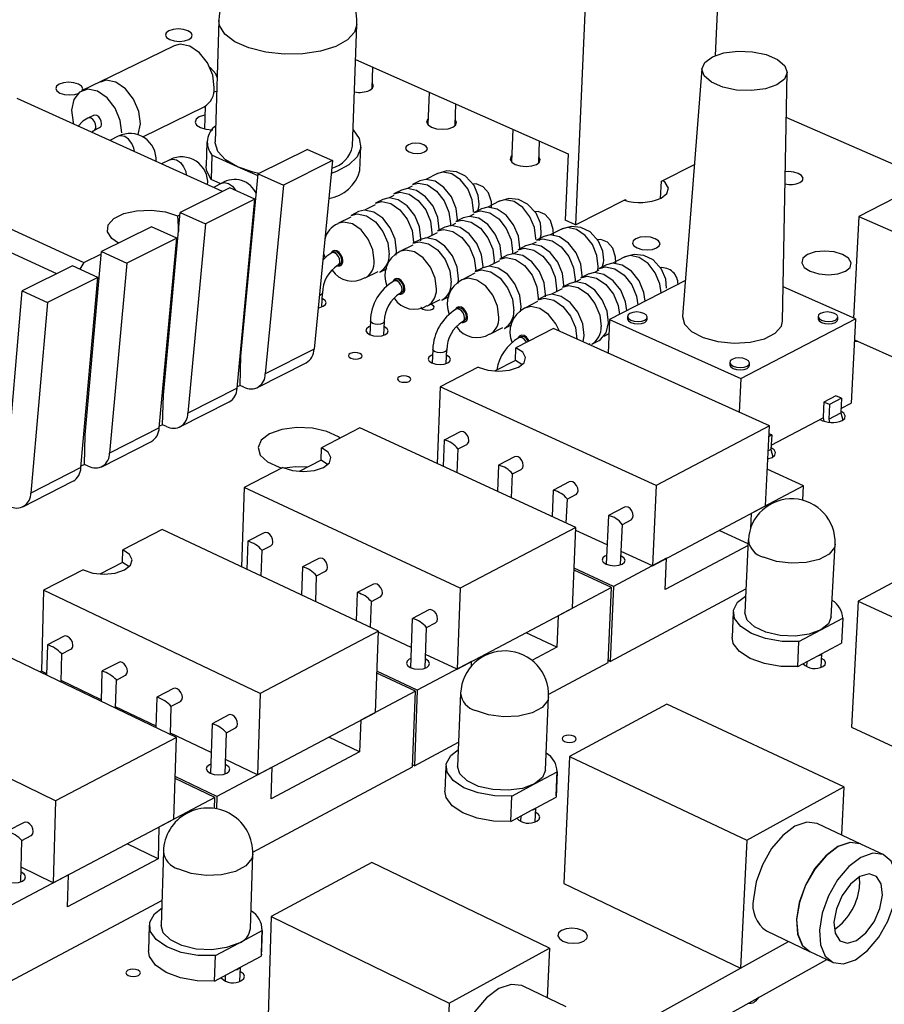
# Model space of a CAD drawing. Extents: x 0 to 201, y 0 to 148.
# Tile 11 of 13: x 153 to 179, y 104 to 133. Entities that reach past the tile are written whole.
import ezdxf

# ---------------------------------------------------------------- set-up
doc = ezdxf.new("R2010")
doc.units = 0
doc.layers.get('0').update_dxf_attribs({"linetype": 'CONTINUOUS'})

msp = doc.modelspace()

# ---------------------------------------------------------------- linework, layer by layer
at = {"color": 7, "linetype": 'CONTINUOUS'}
for p, q in [((173.887, 132.188), (174.086, 136.402)), ((170.035, 134.396), (169.725, 127.145)), ((159.111, 133.231), (159.002, 129.613)), ((163.089, 129.487), (163.216, 133.106)), ((157.78, 132.478), (155.54, 131.386)), ((163.179, 132.064), (169.502, 129.263)), ((163.668, 131.196), (163.691, 131.837)), ((173.485, 131.792), (172.909, 124.414)), ((175.881, 124.277), (176.018, 131.679)), ((155.622, 131.425), (155.028, 131.136)), ((165.365, 131.096), (165.329, 130.127)), ((159.222, 128.139), (153.112, 130.903)), ((166.138, 130.098), (166.163, 130.742)), ((156.849, 129.762), (158.67, 130.658)), ((158.7, 130.674), (158.68, 130.001)), ((184.138, 130.481), (178.154, 127.393)), ((155.384, 130.404), (155.213, 130.32)), ((180.252, 128.476), (175.993, 130.335)), ((155.392, 129.954), (155.563, 130.038)), ((167.855, 129.993), (167.815, 129.022)), ((156.12, 129.78), (155.868, 129.656)), ((158.756, 129.619), (158.735, 128.899)), ((168.628, 128.991), (168.655, 129.639)), ((161.745, 129.392), (160.284, 128.666)), ((161.745, 129.392), (162.493, 129.057)), ((163.309, 128.758), (163.334, 129.478)), ((169.502, 129.263), (169.418, 127.282)), ((157.657, 129.084), (157.406, 128.96)), ((158.906, 129.217), (158.885, 128.496)), ((159.67, 128.873), (158.906, 129.217)), ((162.493, 129.057), (161.032, 128.329)), ((162.493, 129.057), (161.945, 123.445)), ((148.914, 128.861), (155.093, 126.024)), ((160.277, 128.599), (159.67, 128.873)), ((159.768, 123.241), (160.284, 128.666)), ((160.284, 128.666), (161.032, 128.329)), ((165.612, 128.67), (165.271, 128.499)), ((172.278, 128.443), (173.263, 128.943)), ((159.167, 128.368), (158.885, 128.496)), ((159.202, 128.385), (158.951, 128.261)), ((165.088, 128.453), (164.869, 128.343)), ((172.255, 127.933), (172.278, 128.443)), ((154.291, 125.689), (148.526, 128.342)), ((159.437, 128.245), (157.963, 127.513)), ((160.185, 127.907), (159.437, 128.245)), ((161.032, 128.329), (160.493, 122.707)), ((164.541, 128.178), (164.321, 128.068)), ((164.86, 128.292), (164.723, 128.224)), ((160.185, 127.907), (158.711, 127.172)), ((159.651, 122.279), (160.185, 127.907)), ((163.992, 127.903), (163.773, 127.793)), ((164.312, 128.018), (164.175, 127.949)), ((167.453, 127.845), (167.112, 127.673)), ((169.725, 127.145), (171.206, 127.898)), ((171.206, 127.898), (171.205, 127.868)), ((157.461, 122.073), (157.963, 127.513)), ((157.963, 127.513), (158.711, 127.172)), ((163.266, 127.539), (163.045, 127.428)), ((163.764, 127.743), (163.448, 127.584)), ((166.928, 127.626), (166.71, 127.516)), ((157.885, 127.412), (157.957, 127.447)), ((157.885, 127.412), (157.911, 126.949)), ((163.036, 127.378), (162.651, 127.184)), ((166.154, 127.189), (166.018, 127.12)), ((166.382, 127.35), (166.163, 127.24)), ((166.701, 127.466), (166.566, 127.397)), ((169.725, 127.145), (169.418, 127.282)), ((178.154, 127.393), (177.996, 124.372)), ((178.154, 127.393), (185.859, 124.004)), ((157.108, 127.088), (155.622, 126.35)), ((157.857, 126.747), (157.108, 127.088)), ((158.711, 127.172), (158.186, 121.535)), ((165.605, 126.912), (165.291, 126.753)), ((165.451, 126.907), (165.445, 126.831)), ((165.834, 127.074), (165.614, 126.963)), ((165.998, 127.183), (165.992, 127.107)), ((169.305, 127.016), (168.965, 126.843)), ((157.857, 126.747), (156.371, 126.007)), ((157.338, 121.104), (157.857, 126.747)), ((165.107, 126.707), (164.887, 126.596)), ((164.903, 126.63), (164.901, 126.603)), ((168.553, 126.634), (168.419, 126.565)), ((168.781, 126.795), (168.562, 126.684)), ((155.135, 120.895), (155.622, 126.35)), ((155.622, 126.35), (156.371, 126.007)), ((162.523, 126.336), (162.468, 126.309)), ((164.878, 126.545), (164.493, 126.35)), ((167.847, 126.353), (167.839, 126.271)), ((168.006, 126.356), (167.871, 126.287)), ((168.234, 126.518), (168.015, 126.406)), ((155.093, 126.024), (154.975, 125.823)), ((155.093, 126.024), (155.616, 126.284)), ((167.458, 126.077), (167.145, 125.918)), ((167.3, 126.075), (167.293, 125.993)), ((167.686, 126.239), (167.467, 126.128)), ((171.168, 126.181), (170.83, 126.008)), ((154.76, 125.922), (153.261, 125.177)), ((155.509, 125.577), (154.76, 125.922)), ((156.371, 126.007), (155.861, 120.354)), ((162.653, 125.941), (162.708, 125.969)), ((163.466, 125.567), (163.851, 125.761)), ((163.897, 125.738), (164.117, 125.85)), ((166.96, 125.87), (166.74, 125.758)), ((166.752, 125.797), (166.75, 125.763)), ((170.417, 125.797), (170.283, 125.728)), ((170.644, 125.959), (170.426, 125.847)), ((155.509, 125.577), (154.01, 124.831)), ((155.005, 119.919), (155.509, 125.577)), ((159.957, 125.503), (159.983, 125.504)), ((164.368, 125.5), (164.313, 125.472)), ((166.731, 125.707), (166.346, 125.512)), ((169.707, 125.518), (169.699, 125.429)), ((169.87, 125.517), (169.736, 125.448)), ((170.098, 125.68), (169.879, 125.568)), ((172.993, 125.488), (170.737, 124.327)), ((152.788, 119.707), (153.261, 125.177)), ((153.261, 125.177), (154.01, 124.831)), ((157.754, 125.247), (157.72, 125.26)), ((169.322, 125.236), (169.01, 125.077)), ((169.16, 125.239), (169.152, 125.149)), ((169.55, 125.4), (169.331, 125.287)), ((178.052, 124.347), (175.9, 125.304)), ((157.694, 124.968), (157.73, 124.986)), ((162.176, 124.703), (162.19, 125.115)), ((164.5, 125.104), (164.555, 125.132)), ((165.315, 124.73), (165.7, 124.926)), ((165.746, 124.903), (165.966, 125.015)), ((168.596, 124.865), (168.21, 124.668)), ((168.824, 125.028), (168.604, 124.916)), ((168.613, 124.959), (168.61, 124.914)), ((154.01, 124.831), (153.515, 119.162)), ((159.871, 124.595), (159.896, 124.584)), ((166.224, 124.659), (166.169, 124.631)), ((163.621, 124.289), (163.606, 123.875)), ((164.02, 123.861), (164.035, 124.275)), ((166.358, 124.262), (166.413, 124.29)), ((170.737, 124.327), (170.693, 123.325)), ((170.737, 124.327), (174.644, 122.569)), ((171.27, 124.423), (171.266, 124.349)), ((171.852, 124.324), (171.856, 124.398)), ((174.644, 122.569), (178.052, 124.347)), ((176.94, 124.425), (176.937, 124.351)), ((177.523, 124.323), (177.527, 124.396)), ((178.052, 124.347), (177.92, 121.84)), ((167.175, 123.889), (167.56, 124.086)), ((167.607, 124.063), (167.826, 124.176)), ((169.069, 124.058), (167.949, 123.483)), ((175.489, 121.158), (169.069, 124.058)), ((157.581, 123.741), (157.617, 123.759)), ((168.092, 123.813), (168.037, 123.785)), ((170.204, 123.592), (170.423, 123.705)), ((170.57, 123.827), (170.705, 123.897)), ((178.019, 123.726), (183.115, 121.455)), ((161.945, 123.445), (160.493, 122.707)), ((165.476, 123.445), (165.46, 123.03)), ((165.875, 123.014), (165.891, 123.43)), ((167.934, 123.112), (167.949, 123.483)), ((170.108, 123.589), (170.157, 123.615)), ((159.768, 123.241), (159.741, 123.227)), ((159.741, 122.367), (159.768, 123.241)), ((167.934, 123.112), (167.308, 122.79)), ((168.128, 122.986), (167.934, 123.112)), ((160.256, 122.301), (161.708, 123.039)), ((166.825, 122.905), (165.695, 122.325)), ((174.312, 123.056), (174.309, 122.982)), ((174.898, 122.955), (174.902, 123.028)), ((155.241, 122.563), (155.286, 122.585)), ((174.644, 122.569), (174.595, 121.562)), ((159.651, 122.279), (158.186, 121.535)), ((159.741, 122.367), (159.655, 122.324)), ((159.855, 122.314), (159.741, 122.367)), ((165.695, 122.325), (165.607, 120.039)), ((172.12, 119.388), (165.695, 122.325)), ((157.461, 122.073), (157.425, 122.055)), ((157.436, 121.196), (157.461, 122.073)), ((177.467, 122.06), (177.109, 121.871)), ((177.637, 121.984), (177.278, 121.795)), ((177.637, 121.984), (177.467, 122.06)), ((177.637, 121.984), (177.615, 121.554)), ((157.951, 121.129), (159.415, 121.873)), ((177.102, 121.679), (177.088, 121.402)), ((177.109, 121.871), (177.099, 121.681)), ((177.102, 121.679), (177.099, 121.681)), ((177.278, 121.795), (177.109, 121.871)), ((177.278, 121.795), (177.256, 121.365)), ((177.621, 121.683), (177.92, 121.84)), ((175.544, 120.589), (177.088, 121.402)), ((177.088, 121.402), (177.115, 121.299)), ((177.256, 121.365), (177.615, 121.554)), ((177.256, 121.365), (177.283, 121.264)), ((177.615, 121.554), (177.674, 121.333)), ((157.338, 121.104), (155.861, 120.354)), ((157.436, 121.196), (157.342, 121.149)), ((157.551, 121.143), (157.436, 121.196)), ((163.308, 121.099), (162.164, 120.512)), ((169.736, 118.136), (163.308, 121.099)), ((175.489, 121.158), (172.12, 119.388)), ((175.371, 118.778), (175.489, 121.158)), ((155.135, 120.895), (155.09, 120.872)), ((155.112, 120.016), (155.135, 120.895)), ((166.289, 120.987), (165.814, 120.741)), ((175.474, 120.846), (175.559, 120.891)), ((175.559, 120.891), (175.478, 120.928)), ((175.559, 120.891), (175.537, 120.46)), ((155.627, 119.947), (157.103, 120.698)), ((162.151, 120.138), (162.164, 120.512)), ((165.811, 120.737), (165.781, 119.959)), ((166.2, 119.766), (166.227, 120.48)), ((166.227, 120.477), (166.485, 120.61)), ((175.537, 120.46), (175.452, 120.415)), ((175.537, 120.46), (175.597, 120.238)), ((167.909, 120.243), (167.434, 119.996)), ((155.005, 119.919), (153.515, 119.162)), ((155.112, 120.016), (155.009, 119.964)), ((155.227, 119.962), (155.112, 120.016)), ((161.014, 119.922), (159.861, 119.329)), ((162.151, 120.138), (161.501, 119.804)), ((162.342, 120.012), (162.151, 120.138)), ((167.432, 119.992), (167.4, 119.213)), ((167.849, 119.731), (168.106, 119.865)), ((176.509, 119.381), (175.425, 119.873)), ((167.819, 119.02), (167.849, 119.734)), ((153.282, 118.755), (154.771, 119.512)), ((159.861, 119.329), (159.785, 116.963)), ((166.293, 116.327), (159.861, 119.329)), ((169.538, 119.495), (169.063, 119.247)), ((172.12, 119.388), (172.01, 116.998)), ((176.509, 119.381), (174.953, 118.556)), ((176.487, 118.947), (176.509, 119.381)), ((169.061, 119.243), (169.028, 118.463)), ((169.448, 118.269), (169.479, 118.985)), ((169.478, 118.982), (169.736, 119.117)), ((171.175, 118.743), (170.701, 118.494)), ((172.01, 116.998), (175.371, 118.778)), ((170.699, 118.49), (170.635, 117.046)), ((174.953, 118.556), (174.931, 118.116)), ((169.736, 118.136), (166.293, 116.327)), ((169.632, 115.738), (169.736, 118.136)), ((171.063, 117.025), (171.117, 118.232)), ((171.117, 118.229), (171.375, 118.365)), ((157.421, 118.076), (156.252, 117.476)), ((163.857, 115.048), (157.421, 118.076)), ((160.462, 117.976), (159.976, 117.726)), ((170.66, 117.62), (169.732, 118.048)), ((174.859, 117.652), (173.993, 118.048)), ((159.974, 117.722), (159.947, 116.887)), ((160.396, 117.459), (160.66, 117.595)), ((174.856, 117.602), (172.39, 116.291)), ((174.864, 117.765), (174.758, 115.604)), ((177.333, 115.476), (177.445, 117.637)), ((156.241, 117.099), (156.252, 117.476)), ((160.371, 116.688), (160.396, 117.461)), ((172.01, 116.998), (171.081, 117.426)), ((180.929, 117.449), (178.128, 115.942)), ((156.241, 117.099), (155.567, 116.752)), ((156.43, 116.972), (156.241, 117.099)), ((161.596, 116.961), (161.568, 116.125)), ((162.084, 117.216), (161.599, 116.964)), ((172.433, 117.221), (170.852, 116.384)), ((172.39, 116.291), (172.433, 117.221)), ((155.078, 116.872), (153.898, 116.267)), ((161.993, 115.925), (162.019, 116.7)), ((162.019, 116.697), (162.283, 116.835)), ((170.796, 116.354), (169.681, 116.87)), ((170.852, 116.384), (169.684, 116.925)), ((163.714, 116.452), (163.23, 116.199)), ((170.796, 116.354), (169.206, 115.512)), ((170.696, 114.121), (170.796, 116.354)), ((170.852, 116.384), (170.753, 114.152)), ((153.898, 116.267), (153.838, 113.858)), ((160.337, 113.199), (153.898, 116.267)), ((163.227, 116.195), (163.197, 115.358)), ((163.651, 115.932), (163.915, 116.07)), ((166.293, 116.327), (166.198, 113.919)), ((170.753, 114.152), (174.793, 116.308)), ((163.623, 115.158), (163.651, 115.934)), ((178.128, 115.942), (177.929, 112.198)), ((178.128, 115.942), (183.394, 113.529)), ((165.354, 115.684), (164.87, 115.429)), ((166.198, 113.919), (169.632, 115.738)), ((169.206, 115.512), (169.166, 114.578)), ((174.415, 115.62), (174.379, 114.877)), ((164.867, 115.426), (164.812, 113.967)), ((165.292, 115.162), (165.556, 115.301)), ((177.024, 115.091), (177.675, 115.441)), ((177.675, 115.441), (177.636, 114.698)), ((157.846, 111.891), (151.405, 114.986)), ((154.507, 114.9), (154.011, 114.644)), ((163.857, 115.048), (160.337, 113.199)), ((163.768, 112.632), (163.857, 115.048)), ((164.835, 114.561), (163.856, 115.022)), ((165.245, 113.949), (165.292, 115.164)), ((169.166, 114.578), (168.25, 115.006)), ((176.371, 114.74), (177.024, 115.091)), ((154.009, 114.641), (153.987, 113.746)), ((176.333, 113.995), (176.371, 114.74)), ((177.04, 114.377), (177.636, 114.698)), ((154.416, 113.539), (154.437, 114.377)), ((154.437, 114.375), (154.707, 114.515)), ((166.198, 113.919), (165.261, 114.36)), ((169.166, 114.578), (168.422, 114.183)), ((176.333, 113.995), (176.93, 114.318)), ((176.93, 114.318), (177.04, 114.377)), ((177.027, 113.976), (177.048, 114.381)), ((156.131, 114.123), (155.635, 113.866)), ((166.63, 114.148), (165.015, 113.292)), ((166.625, 114.014), (166.63, 114.148)), ((168.924, 113.175), (170.696, 114.121)), ((170.753, 114.152), (170.699, 114.177)), ((176.606, 114.143), (176.598, 113.998)), ((153.838, 113.858), (153.797, 113.837)), ((153.988, 113.786), (153.838, 113.858)), ((155.633, 113.863), (155.609, 112.966)), ((156.062, 113.597), (156.332, 113.737)), ((164.957, 113.262), (163.811, 113.803)), ((165.015, 113.292), (163.813, 113.86)), ((155.61, 113.007), (154.417, 113.58)), ((156.039, 112.759), (156.062, 113.599)), ((154.248, 110), (147.804, 113.137)), ((157.763, 113.342), (157.267, 113.083)), ((160.337, 113.199), (160.258, 110.773)), ((164.957, 113.262), (163.332, 112.401)), ((164.872, 111.013), (164.957, 113.262)), ((165.015, 113.292), (164.93, 111.044)), ((166.303, 113.206), (166.216, 111.021)), ((157.265, 113.08), (157.24, 112.182)), ((157.695, 112.814), (157.965, 112.955)), ((168.83, 110.914), (168.923, 113.099)), ((172.435, 112.88), (169.542, 111.325)), ((177.709, 110.414), (172.435, 112.88)), ((157.241, 112.223), (156.04, 112.8)), ((157.671, 111.975), (157.695, 112.816)), ((159.404, 112.557), (158.909, 112.297)), ((160.258, 110.773), (163.768, 112.632)), ((158.907, 112.294), (158.862, 110.82)), ((163.332, 112.401), (163.298, 111.461)), ((158.881, 111.435), (157.672, 112.016)), ((159.299, 110.805), (159.338, 112.029)), ((159.338, 112.027), (159.608, 112.17)), ((177.929, 112.198), (183.17, 109.763)), ((157.846, 111.891), (154.248, 110)), ((157.774, 109.457), (157.846, 111.891)), ((163.298, 111.461), (162.382, 111.898)), ((164.93, 111.044), (166.245, 111.746)), ((163.298, 111.461), (160.669, 110.063)), ((160.258, 110.773), (159.313, 111.227)), ((169.542, 111.325), (169.378, 107.54)), ((169.542, 111.325), (174.82, 108.832)), ((160.7, 111.007), (159.049, 110.132)), ((160.121, 108.477), (164.872, 111.013)), ((160.669, 110.063), (160.7, 111.007)), ((164.93, 111.044), (164.874, 111.07)), ((165.868, 111.035), (165.839, 110.284)), ((168.504, 110.505), (169.176, 110.866)), ((169.176, 110.866), (169.144, 110.115)), ((169.146, 110.148), (169.179, 110.899)), ((158.99, 110.101), (157.81, 110.67)), ((159.049, 110.132), (157.812, 110.729)), ((167.83, 110.142), (168.504, 110.505)), ((174.82, 108.832), (177.709, 110.414)), ((177.709, 110.414), (177.634, 108.986)), ((154.248, 110), (154.186, 107.557)), ((158.99, 110.101), (157.328, 109.221)), ((158.979, 109.772), (158.99, 110.101)), ((159.049, 110.132), (159.037, 109.763)), ((167.799, 109.39), (167.83, 110.142)), ((168.529, 109.783), (169.144, 110.115)), ((169.146, 110.148), (169.144, 110.115)), ((167.799, 109.39), (168.416, 109.722)), ((168.416, 109.722), (168.529, 109.783)), ((168.521, 109.378), (168.538, 109.789)), ((153.321, 109.36), (152.816, 109.094)), ((154.186, 107.557), (157.774, 109.457)), ((168.092, 109.548), (168.085, 109.396)), ((178.208, 108.716), (176.927, 109.318)), ((157.328, 109.221), (157.301, 108.274)), ((153.221, 107.59), (153.251, 108.824)), ((153.251, 108.823), (153.528, 108.968)), ((174.82, 108.832), (174.631, 105.025)), ((157.301, 108.274), (156.383, 108.72)), ((157.46, 108.496), (157.395, 106.288)), ((178.891, 108.395), (178.215, 108.713)), ((157.301, 108.274), (154.612, 106.845)), ((160.049, 106.204), (160.121, 108.413)), ((163.661, 108.162), (160.672, 106.554)), ((168.946, 105.613), (163.661, 108.162)), ((154.186, 107.557), (153.231, 108.025)), ((154.637, 107.796), (152.949, 106.901)), ((154.612, 106.845), (154.637, 107.796)), ((178.177, 107.511), (178.167, 107.737)), ((169.378, 107.54), (174.631, 105.025)), ((152.894, 104.62), (157.417, 107.033)), ((160.672, 106.554), (160.545, 102.728)), ((160.672, 106.554), (165.96, 103.977)), ((157.041, 106.298), (157.019, 105.539)), ((159.704, 105.768), (160.399, 106.141)), ((160.399, 106.141), (160.374, 105.382)), ((160.378, 105.433), (160.403, 106.192)), ((175.408, 106.128), (176.686, 105.519)), ((174.631, 105.025), (176.06, 105.818)), ((159.008, 105.393), (159.704, 105.768)), ((165.96, 103.977), (168.946, 105.613)), ((168.946, 105.613), (168.883, 104.139)), ((176.693, 105.516), (177.367, 105.195)), ((158.984, 104.633), (159.008, 105.393)), ((159.738, 105.039), (160.374, 105.382)), ((160.378, 105.433), (160.374, 105.382)), ((170.177, 101.367), (177.195, 105.277)), ((158.984, 104.633), (159.621, 104.976)), ((159.621, 104.976), (159.738, 105.039)), ((159.736, 104.629), (159.75, 105.046)), ((170.533, 102.752), (174.631, 105.025)), ((159.299, 104.802), (159.294, 104.644)), ((169.447, 103.865), (168.163, 104.488)), ((165.96, 103.977), (165.808, 100.13))]:
    msp.add_line(p, q, dxfattribs=at)
at = {"color": 8, "linetype": 'CONTINUOUS'}
for p, q in [((160.164, 127.405), (160.137, 127.397)), ((162.137, 125.052), (162.101, 125.038))]:
    msp.add_line(p, q, dxfattribs=at)
for points in [[(163.216, 133.106), (163.15, 132.884), (162.937, 132.649), (162.592, 132.453), (162.14, 132.31), (161.614, 132.231), (161.055, 132.222), (160.505, 132.284), (160.003, 132.412), (159.589, 132.596), (159.292, 132.823), (159.134, 133.076), (159.111, 133.231)], [(156.71, 129.838), (156.776, 130.153), (156.728, 130.523), (156.573, 130.888), (156.335, 131.193), (156.05, 131.39), (155.762, 131.451), (155.587, 131.39)], [(158.955, 131.108), (159.004, 131.114), (159.047, 131.126)], [(155.452, 130.069), (155.443, 130.143), (155.412, 130.216), (155.364, 130.277), (155.307, 130.317), (155.249, 130.329), (155.213, 130.32)], [(156.602, 129.324), (156.584, 129.424), (156.522, 129.571), (156.426, 129.694), (156.311, 129.774), (156.194, 129.798), (156.12, 129.78)], [(157.657, 129.084), (157.733, 129.103), (157.85, 129.078), (157.965, 128.998), (158.061, 128.875), (158.124, 128.728), (158.141, 128.627)], [(166.688, 127.521), (166.691, 127.563), (166.651, 127.89), (166.515, 128.213), (166.302, 128.483), (166.046, 128.659), (165.786, 128.714), (165.612, 128.67)], [(159.202, 128.385), (159.279, 128.405), (159.396, 128.379), (159.512, 128.299), (159.609, 128.175), (159.615, 128.164)], [(168.538, 126.711), (168.539, 126.735), (168.5, 127.063), (168.364, 127.387), (168.15, 127.658), (167.893, 127.835), (167.63, 127.89), (167.453, 127.845)], [(163.732, 126.069), (163.692, 126.397), (163.554, 126.722), (163.341, 126.994), (163.085, 127.172), (162.824, 127.228), (162.649, 127.183)], [(170.385, 125.78), (170.399, 125.902), (170.36, 126.231), (170.223, 126.556), (170.009, 126.828), (169.75, 127.006), (169.486, 127.061), (169.305, 127.016)], [(162.8, 126.069), (162.789, 126.159), (162.751, 126.247), (162.693, 126.321), (162.623, 126.37), (162.552, 126.385), (162.491, 126.365), (162.449, 126.313)], [(162.714, 126.055), (162.705, 126.13), (162.673, 126.204), (162.625, 126.265), (162.567, 126.306), (162.508, 126.319), (162.468, 126.309)], [(165.582, 125.232), (165.542, 125.561), (165.404, 125.887), (165.19, 126.16), (164.932, 126.338), (164.67, 126.395), (164.489, 126.349)], [(172.271, 125.117), (172.232, 125.394), (172.095, 125.72), (171.879, 125.993), (171.619, 126.171), (171.353, 126.228), (171.168, 126.181)], [(164.647, 125.232), (164.636, 125.322), (164.598, 125.411), (164.54, 125.485), (164.469, 125.534), (164.398, 125.549), (164.336, 125.529), (164.294, 125.478)], [(164.561, 125.218), (164.551, 125.293), (164.52, 125.367), (164.471, 125.429), (164.413, 125.47), (164.353, 125.483), (164.313, 125.472)], [(167.443, 124.39), (167.403, 124.72), (167.265, 125.047), (167.05, 125.321), (166.791, 125.5), (166.527, 125.557), (166.343, 125.51)], [(162.19, 125.115), (162.178, 125.084), (162.137, 125.052)], [(166.505, 124.39), (166.494, 124.48), (166.456, 124.569), (166.398, 124.644), (166.327, 124.693), (166.255, 124.709), (166.193, 124.689), (166.15, 124.637)], [(166.418, 124.376), (166.409, 124.451), (166.378, 124.525), (166.329, 124.588), (166.27, 124.628), (166.21, 124.641), (166.169, 124.631)], [(169.242, 123.98), (169.138, 124.202), (168.922, 124.477), (168.661, 124.656), (168.395, 124.714), (168.208, 124.666)], [(163.982, 124.212), (163.917, 124.19), (163.839, 124.183), (163.759, 124.19), (163.689, 124.212), (163.641, 124.244), (163.621, 124.282), (163.621, 124.289)], [(164.035, 124.275), (164.023, 124.244), (163.982, 124.212)], [(168.345, 123.686), (168.326, 123.723), (168.267, 123.798), (168.196, 123.847), (168.123, 123.863), (168.061, 123.843), (168.017, 123.79)], [(168.264, 123.645), (168.247, 123.678), (168.198, 123.741), (168.139, 123.782), (168.079, 123.795), (168.036, 123.784)], [(165.838, 123.367), (165.774, 123.345), (165.695, 123.337), (165.615, 123.345), (165.545, 123.367), (165.496, 123.399), (165.476, 123.437), (165.476, 123.445)], [(165.891, 123.429), (165.879, 123.399), (165.838, 123.367)], [(177.445, 117.637), (177.424, 117.539), (177.267, 117.339), (176.975, 117.183), (176.584, 117.09), (176.14, 117.071), (175.699, 117.128), (175.313, 117.255)], [(168.923, 113.099), (168.898, 112.985), (168.732, 112.779), (168.43, 112.618), (168.03, 112.522), (167.579, 112.502), (167.132, 112.561), (166.743, 112.692)], [(160.121, 108.413), (160.091, 108.282), (159.916, 108.069), (159.604, 107.902), (159.194, 107.803), (158.735, 107.782), (158.283, 107.843), (157.892, 107.978)]]:
    msp.add_lwpolyline(points, dxfattribs=at)
at = {"color": 7, "linetype": 'CONTINUOUS'}
for points in [[(158.216, 132.66), (158.297, 132.72), (158.32, 132.791), (158.283, 132.862), (158.19, 132.923), (158.057, 132.963), (157.903, 132.977), (157.751, 132.963), (157.625, 132.923), (157.544, 132.862), (157.52, 132.791), (157.558, 132.72), (157.65, 132.66), (157.784, 132.619), (157.938, 132.605), (158.09, 132.619), (158.216, 132.66)], [(158.973, 131.232), (158.927, 131.601), (158.773, 131.965), (158.535, 132.268), (158.25, 132.464), (157.962, 132.524), (157.78, 132.478)], [(173.793, 132.146), (174.134, 132.263), (174.548, 132.316), (174.987, 132.298), (175.398, 132.212), (175.731, 132.067), (175.947, 131.881), (176.018, 131.677), (175.937, 131.479), (175.712, 131.311), (175.371, 131.192), (174.955, 131.139), (174.514, 131.157), (174.102, 131.244), (173.768, 131.39), (173.554, 131.576), (173.484, 131.78), (173.567, 131.978), (173.793, 132.146)], [(159.06, 131.53), (159.024, 131.638), (158.864, 131.815), (158.829, 131.829)], [(155.046, 131.144), (155.06, 131.202), (155.024, 131.274), (154.931, 131.335), (154.798, 131.376), (154.642, 131.39), (154.49, 131.376), (154.363, 131.335), (154.28, 131.274), (154.256, 131.202), (154.292, 131.13), (154.384, 131.069), (154.518, 131.028), (154.674, 131.013), (154.827, 131.028), (154.926, 131.057)], [(163.599, 131.149), (163.687, 131.216), (163.711, 131.295), (163.674, 131.368)], [(156.223, 129.882), (156.176, 130.252), (156.021, 130.618), (155.783, 130.923), (155.498, 131.121), (155.209, 131.181), (154.961, 131.095), (154.792, 130.877), (154.726, 130.558), (154.774, 130.189), (154.787, 130.145)], [(155.624, 130.153), (155.614, 130.227), (155.583, 130.3), (155.536, 130.361), (155.479, 130.401), (155.421, 130.413), (155.384, 130.404)], [(158.692, 130.414), (158.682, 130.412), (158.53, 130.363), (158.432, 130.289), (158.403, 130.202), (158.449, 130.115), (158.561, 130.041), (158.723, 129.991), (158.91, 129.974), (158.931, 129.974)], [(155.213, 130.32), (155.065, 130.228), (154.923, 130.083)], [(165.335, 130.3), (165.316, 130.279), (165.292, 130.199), (165.336, 130.119), (165.441, 130.051), (165.59, 130.006), (165.763, 129.99), (165.931, 130.006), (166.069, 130.051)], [(166.069, 130.051), (166.157, 130.119), (166.181, 130.199), (166.145, 130.271)], [(155.32, 129.904), (155.37, 129.942), (155.392, 129.954)], [(163.106, 129.97), (163.288, 129.714), (163.331, 129.44), (163.227, 129.174), (162.982, 128.931), (162.611, 128.728), (162.456, 128.67)], [(159.67, 128.873), (159.312, 129.082), (159.084, 129.326), (159.001, 129.587), (159.002, 129.613)], [(165.233, 129.314), (165.297, 129.363), (165.315, 129.422), (165.283, 129.48), (165.207, 129.53), (165.098, 129.563), (164.972, 129.574), (164.85, 129.563), (164.749, 129.53), (164.684, 129.48), (164.667, 129.422), (164.698, 129.363), (164.774, 129.314), (164.884, 129.28), (165.009, 129.269), (165.132, 129.28), (165.233, 129.314)], [(167.822, 129.197), (167.802, 129.174), (167.779, 129.094), (167.823, 129.013), (167.929, 128.945), (168.08, 128.899), (168.253, 128.883), (168.422, 128.899), (168.56, 128.945)], [(168.56, 128.945), (168.648, 129.013), (168.671, 129.094), (168.635, 129.166)], [(158.885, 128.496), (158.748, 128.766), (158.735, 128.899)], [(160.3, 128.674), (160.13, 128.714), (159.67, 128.873)], [(166.856, 127.758), (166.83, 128.019), (166.703, 128.319), (166.45, 128.589), (166.179, 128.721), (165.896, 128.749), (165.625, 128.676), (165.608, 128.663)], [(176.396, 128.402), (176.474, 128.464), (176.493, 128.538), (176.45, 128.611), (176.351, 128.674), (176.213, 128.715), (176.055, 128.73), (175.964, 128.725)], [(164.869, 128.343), (165.051, 128.389), (165.323, 128.331), (165.591, 128.147), (165.813, 127.864), (165.956, 127.526), (165.998, 127.183)], [(166.215, 127.266), (166.216, 127.294), (166.175, 127.636), (166.032, 127.974), (165.809, 128.257), (165.542, 128.441), (165.269, 128.498), (165.088, 128.453)], [(167.225, 127.658), (167.218, 127.834), (167.134, 128.102), (166.976, 128.28), (166.77, 128.361), (166.67, 128.354)], [(172.266, 127.939), (172.44, 128.076), (172.484, 128.239), (172.392, 128.401), (172.316, 128.462)], [(164.321, 128.068), (164.503, 128.114), (164.776, 128.056), (165.043, 127.872), (165.266, 127.588), (165.409, 127.25), (165.451, 126.907)], [(165.668, 126.99), (165.67, 127.018), (165.628, 127.36), (165.485, 127.699), (165.262, 127.982), (164.995, 128.166), (164.722, 128.224), (164.541, 128.178)], [(163.773, 127.793), (163.955, 127.839), (164.227, 127.781), (164.495, 127.596), (164.717, 127.312), (164.861, 126.973), (164.903, 126.63)], [(165.117, 126.672), (165.122, 126.741), (165.08, 127.084), (164.937, 127.423), (164.714, 127.706), (164.447, 127.891), (164.174, 127.949), (163.992, 127.903)], [(168.704, 126.93), (168.677, 127.193), (168.551, 127.493), (168.298, 127.764), (168.026, 127.897), (167.741, 127.926), (167.469, 127.853), (167.449, 127.838)], [(156.129, 126.602), (155.928, 126.74), (155.798, 126.94), (155.819, 127.146), (155.986, 127.332), (156.28, 127.478), (156.665, 127.565), (157.095, 127.583), (157.519, 127.53), (157.885, 127.412)], [(164.382, 126.246), (164.396, 126.375), (164.354, 126.718), (164.21, 127.057), (163.988, 127.341), (163.72, 127.526), (163.447, 127.584), (163.266, 127.539)], [(166.71, 127.516), (166.895, 127.563), (167.17, 127.505), (167.439, 127.32), (167.662, 127.036), (167.805, 126.696), (167.847, 126.353)], [(166.819, 127.571), (166.848, 127.668), (166.856, 127.758)], [(168.063, 126.431), (168.065, 126.464), (168.024, 126.807), (167.881, 127.146), (167.657, 127.43), (167.388, 127.615), (167.114, 127.673), (166.928, 127.626)], [(169.068, 126.833), (169.062, 127.01), (168.978, 127.279), (168.821, 127.456), (168.615, 127.538), (168.515, 127.531)], [(163.045, 127.428), (163.227, 127.474), (163.499, 127.416), (163.767, 127.23), (163.99, 126.946), (164.134, 126.607), (164.176, 126.264)], [(166.163, 127.24), (166.348, 127.287), (166.622, 127.228), (166.892, 127.043), (167.115, 126.759), (167.258, 126.419), (167.3, 126.075)], [(167.517, 126.153), (167.519, 126.187), (167.477, 126.53), (167.334, 126.87), (167.111, 127.154), (166.841, 127.339), (166.567, 127.397), (166.382, 127.35)], [(165.614, 126.963), (165.8, 127.01), (166.074, 126.951), (166.343, 126.765), (166.567, 126.481), (166.71, 126.141), (166.752, 125.797)], [(166.969, 125.871), (166.971, 125.908), (166.93, 126.252), (166.786, 126.592), (166.563, 126.876), (166.293, 127.062), (166.019, 127.121), (165.834, 127.074)], [(168.646, 126.677), (168.696, 126.843), (168.704, 126.93)], [(170.563, 126.097), (170.537, 126.361), (170.41, 126.662), (170.158, 126.934), (169.884, 127.068), (169.598, 127.098), (169.325, 127.025), (169.302, 127.008)], [(164.887, 126.596), (165.073, 126.642), (165.347, 126.584), (165.616, 126.398), (165.84, 126.112), (165.984, 125.772), (166.026, 125.428)], [(166.229, 125.402), (166.245, 125.54), (166.204, 125.883), (166.06, 126.224), (165.836, 126.509), (165.567, 126.695), (165.293, 126.754), (165.107, 126.707)], [(168.562, 126.684), (168.751, 126.732), (169.027, 126.673), (169.298, 126.487), (169.523, 126.202), (169.666, 125.862), (169.707, 125.518)], [(169.923, 125.59), (169.925, 125.63), (169.884, 125.974), (169.741, 126.314), (169.517, 126.599), (169.246, 126.785), (168.97, 126.843), (168.781, 126.795)], [(170.923, 126.003), (170.916, 126.18), (170.833, 126.45), (170.677, 126.628), (170.471, 126.71), (170.372, 126.702)], [(172.136, 126.457), (172.216, 126.52), (172.236, 126.594), (172.194, 126.669), (172.096, 126.732), (171.957, 126.774), (171.799, 126.789), (171.644, 126.774), (171.518, 126.732), (171.438, 126.669), (171.417, 126.594), (171.459, 126.52), (171.557, 126.457), (171.696, 126.414), (171.855, 126.399), (172.01, 126.414), (172.136, 126.457)], [(162.226, 126.319), (162.226, 126.291), (162.27, 126.162)], [(162.708, 125.969), (162.72, 125.975), (162.755, 126.019), (162.769, 126.083), (162.76, 126.158), (162.729, 126.231), (162.68, 126.293), (162.622, 126.334), (162.563, 126.346), (162.523, 126.336)], [(168.015, 126.406), (168.204, 126.454), (168.48, 126.395), (168.751, 126.209), (168.976, 125.924), (169.119, 125.583), (169.16, 125.239)], [(169.377, 125.311), (169.379, 125.35), (169.338, 125.695), (169.195, 126.035), (168.97, 126.32), (168.699, 126.507), (168.423, 126.565), (168.234, 126.518)], [(177.753, 125.765), (177.894, 125.879), (177.928, 126.014), (177.849, 126.149), (177.67, 126.263), (177.418, 126.339), (177.132, 126.366), (176.854, 126.339), (176.627, 126.263), (176.485, 126.149), (176.451, 126.014), (176.529, 125.879), (176.708, 125.765), (176.96, 125.688), (177.247, 125.661), (177.526, 125.688), (177.753, 125.765)], [(162.468, 126.309), (162.32, 126.215), (162.204, 126.095)], [(167.467, 126.128), (167.656, 126.175), (167.932, 126.116), (168.203, 125.93), (168.428, 125.644), (168.572, 125.303), (168.613, 124.959)], [(168.827, 125.005), (168.832, 125.071), (168.791, 125.415), (168.647, 125.756), (168.422, 126.041), (168.152, 126.228), (167.876, 126.287), (167.686, 126.239)], [(170.506, 125.851), (170.555, 126.013), (170.563, 126.097)], [(172.433, 125.259), (172.407, 125.525), (172.28, 125.826), (172.028, 126.099), (171.753, 126.234), (171.466, 126.264), (171.191, 126.192), (171.166, 126.173)], [(166.74, 125.758), (166.929, 125.806), (167.205, 125.747), (167.476, 125.56), (167.701, 125.273), (167.845, 124.932), (167.887, 124.587)], [(168.088, 124.554), (168.106, 124.7), (168.065, 125.044), (167.921, 125.386), (167.696, 125.672), (167.425, 125.858), (167.149, 125.918), (166.96, 125.87)], [(171.251, 124.592), (171.21, 124.854), (171.066, 125.196), (170.841, 125.482), (170.569, 125.669), (170.291, 125.728), (170.098, 125.68)], [(170.426, 125.847), (170.619, 125.896), (170.897, 125.837), (171.169, 125.65), (171.394, 125.364), (171.538, 125.023), (171.579, 124.76)], [(171.797, 124.873), (171.756, 125.135), (171.613, 125.476), (171.387, 125.762), (171.115, 125.949), (170.837, 126.008), (170.644, 125.959)], [(164.555, 125.132), (164.566, 125.138), (164.601, 125.182), (164.616, 125.246), (164.607, 125.321), (164.575, 125.395), (164.527, 125.457), (164.468, 125.498), (164.408, 125.511), (164.368, 125.5)], [(170.423, 123.705), (170.467, 123.731), (170.635, 123.932), (170.704, 124.228), (170.663, 124.573), (170.519, 124.915), (170.294, 125.201), (170.021, 125.389), (169.743, 125.448), (169.55, 125.4)], [(169.879, 125.568), (170.072, 125.616), (170.35, 125.557), (170.622, 125.37), (170.848, 125.083), (170.992, 124.742), (171.032, 124.479)], [(169.331, 125.287), (169.524, 125.336), (169.802, 125.276), (170.074, 125.089), (170.3, 124.802), (170.444, 124.46), (170.485, 124.115)], [(162.219, 124.721), (162.285, 124.772), (162.303, 124.833), (162.271, 124.893), (162.194, 124.944), (162.184, 124.949)], [(168.604, 124.916), (168.797, 124.964), (169.075, 124.904), (169.348, 124.716), (169.574, 124.429), (169.718, 124.087), (169.759, 123.741)], [(169.949, 123.661), (169.979, 123.854), (169.938, 124.2), (169.793, 124.542), (169.568, 124.829), (169.295, 125.017), (169.017, 125.077), (168.824, 125.028)], [(162.066, 124.679), (162.115, 124.687), (162.219, 124.721)], [(165.117, 124.707), (165.117, 124.7), (165.137, 124.663), (165.184, 124.632), (165.252, 124.611), (165.329, 124.604), (165.405, 124.611), (165.468, 124.632)], [(165.468, 124.632), (165.507, 124.663), (165.518, 124.7), (165.498, 124.737), (165.451, 124.768), (165.415, 124.781)], [(166.413, 124.29), (166.423, 124.296), (166.459, 124.34), (166.474, 124.404), (166.465, 124.479), (166.433, 124.554), (166.384, 124.616), (166.325, 124.657), (166.265, 124.67), (166.224, 124.659)], [(171.266, 124.349), (171.267, 124.337), (171.297, 124.283), (171.367, 124.238), (171.466, 124.207), (171.579, 124.197), (171.69, 124.207), (171.78, 124.238), (171.837, 124.283), (171.852, 124.324)], [(171.784, 124.311), (171.84, 124.357), (171.855, 124.41), (171.825, 124.464), (171.755, 124.51), (171.656, 124.54), (171.543, 124.551), (171.432, 124.54), (171.342, 124.51), (171.285, 124.464), (171.27, 124.41), (171.3, 124.357), (171.37, 124.311), (171.469, 124.281), (171.583, 124.27), (171.693, 124.281), (171.784, 124.311)], [(172.909, 124.414), (172.965, 124.191), (173.175, 123.972), (173.517, 123.793), (173.956, 123.672), (174.442, 123.624), (174.923, 123.653), (175.347, 123.756), (175.666, 123.923), (175.848, 124.134), (175.881, 124.277)], [(176.937, 124.351), (176.937, 124.337), (176.968, 124.283), (177.039, 124.238), (177.139, 124.207), (177.253, 124.197), (177.363, 124.207), (177.453, 124.238), (177.509, 124.283), (177.523, 124.323)], [(177.456, 124.311), (177.512, 124.357), (177.526, 124.41), (177.495, 124.464), (177.424, 124.51), (177.324, 124.54), (177.211, 124.551), (177.1, 124.54), (177.011, 124.51), (176.955, 124.464), (176.941, 124.41), (176.972, 124.357), (177.043, 124.311), (177.143, 124.281), (177.256, 124.27), (177.367, 124.281), (177.456, 124.311)], [(163.615, 124.123), (163.571, 124.105), (163.505, 124.053), (163.487, 123.992), (163.519, 123.931), (163.596, 123.88), (163.707, 123.845), (163.835, 123.833), (163.96, 123.845), (164.064, 123.88), (164.064, 123.88)], [(164.064, 123.88), (164.13, 123.931), (164.148, 123.992), (164.116, 124.053), (164.038, 124.105), (164.029, 124.109)], [(168.32, 123.673), (168.303, 123.707), (168.254, 123.769), (168.194, 123.81), (168.134, 123.823), (168.092, 123.813)], [(178.017, 123.679), (178.04, 123.678), (178.117, 123.683)], [(166.825, 122.905), (167.111, 122.817), (167.439, 122.786), (167.76, 122.817), (168.024, 122.905), (168.19, 123.038), (168.234, 123.195), (168.15, 123.351), (167.949, 123.483)], [(163.32, 123.179), (163.361, 123.211), (163.372, 123.248), (163.352, 123.285), (163.305, 123.317), (163.237, 123.338), (163.159, 123.345), (163.083, 123.338), (163.02, 123.317), (162.98, 123.285), (162.969, 123.248), (162.988, 123.211), (163.036, 123.179), (163.103, 123.158), (163.181, 123.151), (163.257, 123.158), (163.32, 123.179)], [(165.469, 123.279), (165.424, 123.26), (165.358, 123.208), (165.341, 123.147), (165.373, 123.085), (165.451, 123.034), (165.563, 122.999), (165.691, 122.987), (165.817, 122.999), (165.92, 123.034), (165.92, 123.034)], [(165.92, 123.034), (165.986, 123.085), (166.004, 123.147), (165.971, 123.208), (165.893, 123.26), (165.884, 123.263)], [(174.83, 122.942), (174.887, 122.988), (174.901, 123.042), (174.87, 123.097), (174.799, 123.142), (174.699, 123.173), (174.585, 123.184), (174.475, 123.173), (174.384, 123.142), (174.327, 123.097), (174.313, 123.042), (174.344, 122.988), (174.414, 122.942), (174.514, 122.911), (174.629, 122.9), (174.739, 122.911), (174.83, 122.942)], [(174.309, 122.982), (174.31, 122.969), (174.34, 122.914), (174.411, 122.868), (174.511, 122.838), (174.625, 122.827), (174.736, 122.838), (174.827, 122.868), (174.883, 122.914), (174.898, 122.955)], [(164.774, 122.486), (164.814, 122.518), (164.825, 122.555), (164.806, 122.593), (164.758, 122.624), (164.69, 122.645), (164.612, 122.653), (164.536, 122.645), (164.473, 122.624), (164.433, 122.593), (164.422, 122.555), (164.441, 122.518), (164.489, 122.486), (164.557, 122.465), (164.635, 122.458), (164.711, 122.465), (164.774, 122.486)], [(177.652, 121.32), (177.731, 121.385), (177.75, 121.463), (177.706, 121.54), (177.617, 121.6)], [(162.725, 120.8), (162.672, 120.837), (162.326, 120.997), (161.895, 121.092), (161.431, 121.112), (160.989, 121.053), (160.622, 120.924), (160.374, 120.739), (160.276, 120.52), (160.339, 120.294), (160.556, 120.089), (160.902, 119.928), (160.98, 119.904)], [(166.546, 120.725), (166.537, 120.802), (166.505, 120.878), (166.454, 120.942), (166.394, 120.984), (166.333, 120.998), (166.289, 120.987)], [(161.014, 119.922), (161.302, 119.831), (161.633, 119.799), (161.958, 119.831), (162.227, 119.922), (162.398, 120.057), (162.446, 120.217), (162.363, 120.377), (162.164, 120.512)], [(175.573, 120.224), (175.654, 120.29), (175.673, 120.368), (175.629, 120.446), (175.54, 120.507)], [(168.106, 119.865), (168.115, 119.871), (168.152, 119.915), (168.168, 119.981), (168.158, 120.058), (168.126, 120.134), (168.076, 120.198), (168.015, 120.24), (167.953, 120.254), (167.909, 120.243)], [(175.44, 120.179), (175.444, 120.18), (175.573, 120.224)], [(161.758, 119.936), (161.392, 119.945), (161.05, 119.907)], [(169.736, 119.117), (169.745, 119.122), (169.782, 119.167), (169.798, 119.232), (169.789, 119.309), (169.756, 119.386), (169.706, 119.45), (169.645, 119.492), (169.583, 119.506), (169.538, 119.495)], [(171.375, 118.365), (171.384, 118.37), (171.421, 118.414), (171.437, 118.48), (171.428, 118.557), (171.395, 118.633), (171.345, 118.698), (171.284, 118.741), (171.221, 118.755), (171.175, 118.743)], [(160.72, 117.711), (160.71, 117.788), (160.678, 117.865), (160.627, 117.93), (160.567, 117.973), (160.505, 117.987), (160.462, 117.976)], [(155.078, 116.872), (155.366, 116.78), (155.701, 116.747), (156.03, 116.78), (156.303, 116.872), (156.479, 117.011), (156.531, 117.174), (156.451, 117.337), (156.252, 117.476)], [(162.283, 116.835), (162.292, 116.84), (162.329, 116.884), (162.343, 116.95), (162.334, 117.028), (162.301, 117.105), (162.25, 117.17), (162.19, 117.213), (162.128, 117.227), (162.084, 117.216)], [(170.646, 117.306), (170.599, 117.286), (170.532, 117.231), (170.514, 117.167), (170.549, 117.102), (170.631, 117.047)], [(170.631, 117.047), (170.747, 117.011), (170.88, 116.998), (171.009, 117.011), (171.115, 117.047), (171.182, 117.102), (171.199, 117.167), (171.164, 117.231), (171.082, 117.286), (171.075, 117.289)], [(163.915, 116.07), (163.924, 116.075), (163.961, 116.119), (163.976, 116.185), (163.966, 116.263), (163.933, 116.34), (163.882, 116.405), (163.821, 116.449), (163.759, 116.463), (163.714, 116.452)], [(176.371, 114.74), (175.866, 114.747), (175.379, 114.831), (174.956, 114.982), (174.637, 115.187), (174.453, 115.425), (174.421, 115.674), (174.544, 115.91), (174.782, 116.095)], [(165.556, 115.301), (165.564, 115.306), (165.602, 115.35), (165.617, 115.416), (165.607, 115.494), (165.574, 115.572), (165.523, 115.637), (165.462, 115.68), (165.399, 115.695), (165.354, 115.684)], [(177.024, 115.091), (176.678, 114.964), (176.255, 114.906), (175.807, 114.926), (175.388, 115.019), (175.048, 115.176), (174.83, 115.377), (174.758, 115.597), (174.758, 115.604)], [(177.333, 115.476), (177.251, 115.272), (177.024, 115.091)], [(154.766, 114.631), (154.756, 114.709), (154.723, 114.786), (154.672, 114.852), (154.612, 114.896), (154.55, 114.91), (154.507, 114.9)], [(176.333, 113.995), (175.829, 114.003), (175.342, 114.087), (174.919, 114.238), (174.6, 114.443), (174.417, 114.682), (174.379, 114.877)], [(156.332, 113.737), (156.341, 113.742), (156.377, 113.787), (156.391, 113.853), (156.381, 113.931), (156.348, 114.009), (156.297, 114.075), (156.236, 114.119), (156.175, 114.134), (156.131, 114.123)], [(164.822, 114.234), (164.777, 114.214), (164.709, 114.158), (164.69, 114.092), (164.724, 114.026), (164.805, 113.97)], [(164.805, 113.97), (164.922, 113.933), (165.056, 113.92), (165.187, 113.933), (165.295, 113.97), (165.363, 114.026), (165.382, 114.092), (165.348, 114.158), (165.267, 114.214), (165.256, 114.219)], [(177.081, 113.999), (177.146, 114.054), (177.162, 114.12), (177.126, 114.185), (177.043, 114.24), (177.041, 114.241)], [(157.965, 112.955), (157.974, 112.961), (158.011, 113.005), (158.025, 113.072), (158.015, 113.15), (157.982, 113.228), (157.931, 113.294), (157.87, 113.338), (157.808, 113.353), (157.763, 113.342)], [(159.608, 112.17), (159.616, 112.174), (159.653, 112.219), (159.668, 112.286), (159.658, 112.364), (159.625, 112.442), (159.574, 112.508), (159.512, 112.553), (159.449, 112.568), (159.404, 112.557)], [(169.692, 111.772), (169.733, 111.806), (169.744, 111.846), (169.723, 111.887), (169.673, 111.921), (169.602, 111.944), (169.521, 111.952), (169.442, 111.944), (169.377, 111.921), (169.336, 111.887), (169.325, 111.846), (169.346, 111.806), (169.396, 111.772), (169.467, 111.749), (169.548, 111.741), (169.627, 111.749), (169.692, 111.772)], [(167.83, 110.142), (167.317, 110.15), (166.825, 110.236), (166.399, 110.392), (166.081, 110.604), (165.902, 110.85), (165.877, 111.107), (166.009, 111.35), (166.236, 111.53)], [(158.87, 111.093), (158.828, 111.074), (158.757, 111.017), (158.737, 110.95), (158.77, 110.882), (158.851, 110.825)], [(158.851, 110.825), (158.968, 110.787), (159.103, 110.773), (159.236, 110.787), (159.346, 110.825), (159.416, 110.882), (159.437, 110.95), (159.404, 111.017), (159.322, 111.074), (159.308, 111.081)], [(168.504, 110.505), (168.148, 110.373), (167.717, 110.314), (167.262, 110.334), (166.839, 110.431), (166.499, 110.592), (166.283, 110.8), (166.216, 111.021)], [(168.83, 110.914), (168.83, 110.913), (168.74, 110.692), (168.504, 110.505)], [(167.799, 109.39), (167.287, 109.397), (166.794, 109.484), (166.369, 109.641), (166.052, 109.852), (165.872, 110.099), (165.839, 110.284)], [(168.571, 109.4), (168.639, 109.457), (168.657, 109.524), (168.622, 109.592), (168.54, 109.649), (168.533, 109.652)], [(153.528, 108.968), (153.536, 108.973), (153.573, 109.018), (153.587, 109.085), (153.576, 109.164), (153.543, 109.243), (153.491, 109.31), (153.429, 109.355), (153.367, 109.371), (153.321, 109.36)], [(176.927, 109.318), (176.912, 109.325), (176.602, 109.365), (176.249, 109.244), (175.888, 108.973), (175.555, 108.579), (175.281, 108.101), (175.096, 107.586), (175.015, 107.084)], [(178.208, 108.716), (178.193, 108.723), (177.884, 108.762), (177.531, 108.64), (177.17, 108.369), (176.836, 107.974), (176.563, 107.495), (176.376, 106.978), (176.295, 106.476), (176.328, 106.037), (176.47, 105.704), (176.686, 105.519)], [(178.215, 108.713), (178.2, 108.719), (177.89, 108.759), (177.538, 108.637), (177.177, 108.366), (176.843, 107.971), (176.569, 107.492), (176.383, 106.975), (176.302, 106.473), (176.334, 106.033), (176.477, 105.7), (176.693, 105.516)], [(179.283, 107.432), (179.253, 107.871), (179.113, 108.205), (178.877, 108.402), (178.567, 108.441), (178.215, 108.319), (177.854, 108.047), (177.52, 107.651), (177.246, 107.172), (177.059, 106.655), (176.978, 106.152), (177.01, 105.712), (177.152, 105.379), (177.389, 105.185), (177.7, 105.148), (178.051, 105.273), (178.411, 105.545), (178.743, 105.939), (179.015, 106.417), (179.201, 106.931), (179.283, 107.432)], [(152.764, 107.61), (152.881, 107.571), (153.018, 107.557), (153.152, 107.571), (153.264, 107.61), (153.337, 107.668), (153.359, 107.737), (153.327, 107.806), (153.246, 107.865), (153.228, 107.873)], [(178.852, 107.192), (178.817, 107.526), (178.678, 107.749), (178.456, 107.826), (178.184, 107.746), (177.904, 107.521), (177.659, 107.184), (177.486, 106.788), (177.412, 106.393), (177.447, 106.059), (177.587, 105.837), (177.81, 105.761), (178.082, 105.842), (178.361, 106.068), (178.605, 106.403), (178.778, 106.798), (178.852, 107.192)], [(159.008, 105.393), (158.487, 105.401), (157.989, 105.49), (157.561, 105.652), (157.245, 105.87), (157.07, 106.124), (157.053, 106.39), (157.195, 106.641), (157.423, 106.821)], [(159.704, 105.768), (159.339, 105.632), (158.899, 105.571), (158.437, 105.591), (158.01, 105.691), (157.669, 105.859), (157.456, 106.073), (157.395, 106.288)], [(169.969, 105.826), (170.055, 105.899), (170.078, 105.986), (170.033, 106.072), (169.929, 106.145), (169.78, 106.194), (169.609, 106.211), (169.443, 106.194), (169.306, 106.145), (169.22, 106.072), (169.197, 105.986), (169.242, 105.899), (169.346, 105.826), (169.495, 105.777), (169.666, 105.76), (169.833, 105.777), (169.969, 105.826)], [(158.984, 104.633), (158.464, 104.641), (157.966, 104.73), (157.539, 104.892), (157.223, 105.111), (157.048, 105.365), (157.019, 105.539)], [(156.719, 104.803), (156.762, 104.839), (156.775, 104.881), (156.755, 104.924), (156.706, 104.959), (156.634, 104.983), (156.551, 104.992), (156.47, 104.983), (156.402, 104.959), (156.359, 104.924), (156.346, 104.881), (156.365, 104.839), (156.415, 104.803), (156.487, 104.779), (156.569, 104.771), (156.651, 104.779), (156.719, 104.803)], [(159.782, 104.65), (159.853, 104.709), (159.873, 104.778), (159.84, 104.848), (159.758, 104.907), (159.745, 104.913)], [(168.163, 104.488), (168.13, 104.502), (167.807, 104.539), (167.442, 104.412), (167.069, 104.134), (166.727, 103.732), (166.448, 103.245), (166.261, 102.722), (166.184, 102.214)]]:
    msp.add_lwpolyline(points, dxfattribs=at)
for centre, radius, start, end in [((161.164, 133.172), 2.053, 358.1765, 178.3524), ((158.374, 131.181), 0.602, 299.5346, 4.806), ((163.289, 131.892), 0.805, 259.7464, 292.6304), ((155.504, 130.142), 0.12, 299.5752, 5.1675), ((156.469, 129.089), 0.774, 355.9648, 116.7967), ((159.374, 129.605), 0.607, 126.0855, 219.6801), ((162.245, 129.661), 0.862, 285.2432, 348.3736), ((158.007, 128.395), 0.773, 355.8508, 116.94), ((162.2, 129.068), 1.151, 279.1643, 344.3722), ((159.578, 127.789), 0.705, 23.0068, 122.2345), ((176.109, 129.091), 0.746, 258.2063, 292.544), ((171.631, 129.468), 1.656, 253.758, 292.5394), ((162.902, 126.571), 0.654, 112.5478, 167.1193), ((164.845, 125.632), 0.795, 116.5942, 202.8823), ((163.62, 126.222), 0.558, 299.8252, 4.2321), ((163.181, 125.102), 0.991, 122.1444, 179.215), ((163.08, 126.19), 0.719, 213.2091, 301.9175), ((172.285, 125.383), 0.488, 359.1065, 95.2235), ((165.052, 124.246), 1.432, 121.0853, 178.2632), ((166.7, 124.792), 0.797, 116.6347, 203.0919), ((165.467, 125.389), 0.56, 299.8793, 4.0253), ((165.034, 124.259), 1, 122.3066, 179.0882), ((164.93, 125.354), 0.722, 213.1696, 301.9298), ((166.917, 123.398), 1.442, 121.2476, 178.1388), ((167.326, 124.55), 0.561, 299.9364, 3.8172), ((168.566, 123.947), 0.798, 116.6765, 203.3041), ((166.899, 123.411), 1.008, 122.4702, 178.96), ((166.787, 124.514), 0.725, 213.4105, 302.1159), ((169.922, 124.08), 0.564, 299.9764, 3.5253), ((168.741, 122.597), 1.381, 120.652, 170.3957), ((161.471, 123.45), 0.474, 299.951, 359.393), ((160.062, 122.692), 0.431, 241.3902, 1.9078), ((159.169, 122.288), 0.482, 300.6649, 359.0022), ((157.758, 121.519), 0.429, 241.1341, 2.2231), ((177.359, 121.966), 0.709, 239.4559, 294.4003), ((156.857, 121.11), 0.48, 300.7507, 359.2453), ((165.648, 120.036), 0.725, 37.3329, 76.7948), ((166.423, 120.717), 0.124, 300.1404, 3.9587), ((155.434, 120.335), 0.427, 240.8737, 2.5438), ((154.526, 119.923), 0.479, 300.8387, 359.4919), ((167.287, 119.292), 0.715, 38.224, 78.3528), ((153.091, 119.141), 0.425, 240.6089, 2.8703), ((168.933, 118.569), 0.686, 37.3443, 79.2808), ((176.155, 117.699), 1.292, 357.25, 177.0893), ((170.541, 117.794), 0.719, 37.1127, 77.1252), ((159.773, 116.949), 0.803, 39.326, 75.3131), ((160.598, 117.701), 0.123, 300.3081, 4.6327), ((161.397, 116.189), 0.801, 39.2577, 75.4138), ((163.03, 115.426), 0.798, 39.1893, 75.5155), ((177.013, 115.401), 0.663, 3.4929, 58.6396), ((164.672, 114.658), 0.796, 39.1211, 75.6176), ((153.76, 113.779), 0.9, 41.3657, 73.7936), ((154.645, 114.62), 0.122, 300.4887, 5.3316), ((167.613, 113.152), 1.311, 357.6885, 177.6446), ((176.909, 114.488), 0.171, 277.0392, 319.6706), ((176.841, 114.43), 0.493, 225.0127, 299.0842), ((155.402, 113.006), 0.887, 41.9205, 74.8969), ((157.02, 112.223), 0.895, 41.2403, 73.9775), ((158.664, 111.439), 0.892, 41.1773, 74.0708), ((168.507, 110.849), 0.669, 1.5041, 59.01), ((158.79, 108.455), 1.331, 358.1788, 178.2387), ((168.392, 109.9), 0.179, 277.3911, 319.3187), ((168.327, 109.825), 0.49, 224.0304, 299.7468), ((152.525, 108.129), 1.005, 43.7721, 73.292), ((176.405, 107.625), 1.775, 305.4058, 356.3301), ((175.938, 106.904), 0.94, 168.9863, 235.7), ((159.722, 106.148), 0.677, 359.4779, 59.4238), ((159.536, 106.255), 0.516, 289.0208, 354.358), ((159.596, 105.163), 0.188, 277.7414, 318.9684), ((159.535, 105.07), 0.487, 223.0077, 300.4367), ((174.759, 104.432), 0.504, 301.5564, 326.3706), ((174.929, 104.14), 0.166, 250.5259, 304.5236)]:
    msp.add_arc(centre, radius, start, end, dxfattribs=at)
at = {"color": 8, "linetype": 'CONTINUOUS'}
for centre, radius, start, end in [((155.332, 130.058), 0.121, 300.889, 5.0674), ((162.67, 126.052), 0.131, 258.897, 7.4521), ((162.593, 126.046), 0.121, 300.3147, 4.3361), ((163.2, 126.029), 0.533, 299.9046, 4.2757), ((164.515, 125.216), 0.132, 259.1683, 7.1517), ((164.439, 125.209), 0.122, 300.0421, 4.1574), ((165.048, 125.194), 0.535, 300.0418, 4.062), ((166.373, 124.374), 0.133, 259.4425, 6.8504), ((166.297, 124.368), 0.122, 299.7689, 3.9767), ((166.907, 124.354), 0.537, 300.0947, 3.8544), ((175.454, 117.831), 0.593, 186.359, 256.2514), ((166.895, 113.267), 0.595, 185.9099, 255.2542), ((158.055, 108.554), 0.598, 185.5262, 254.1923)]:
    msp.add_arc(centre, radius, start, end, dxfattribs=at)

doc.saveas('drawing.dxf')
